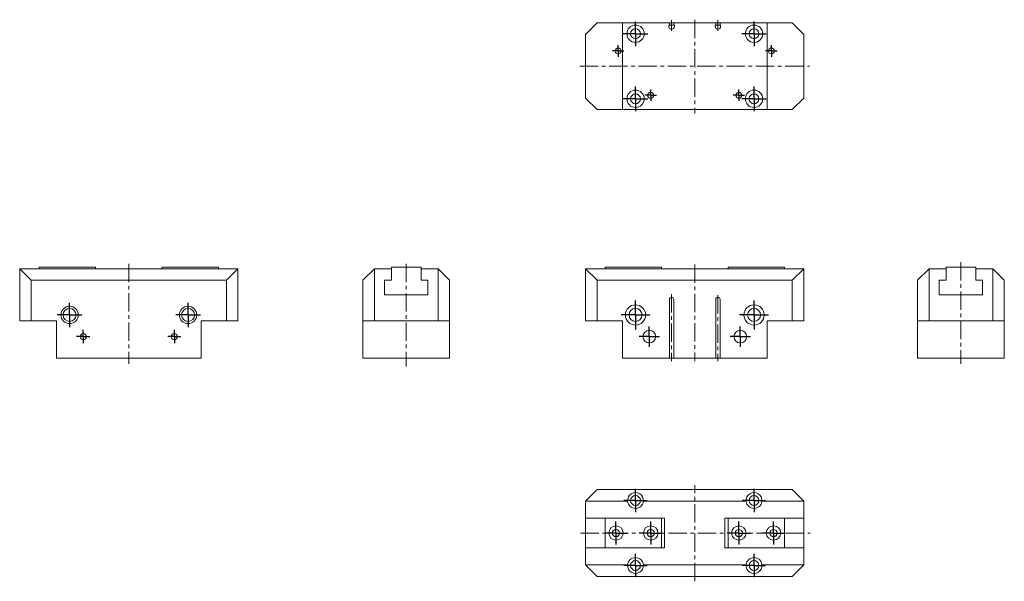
# Model space of a CAD drawing. Header units: millimetres. Extents: x 46 to 727, y 66 to 455.
import ezdxf

# ---------------------------------------------------------------- set-up
doc = ezdxf.new("R2010")
doc.units = ezdxf.units.MM
doc.linetypes.add('CENTERX2', pattern=[20.32, 12.7, -2.54, 2.54, -2.54])
doc.layers.add('FORMAT', color=7, linetype='Continuous')

# ---------------------------------------------------------------- blocks, each defined once
blk = doc.blocks.new('SW_CENTERMARKSYMBOL_0')
at = {"layer": 'FORMAT', "color": 0}
for q in [(0, 10), (-10, 0), (0, -10), (10, 0)]:
    blk.add_line((0, 0), q, dxfattribs=at)
blk = doc.blocks.new('SW_CENTERMARKSYMBOL_1')
at = {"layer": 'FORMAT', "color": 0}
for q in [(0, 10), (-10, 0), (0, -10), (10, 0)]:
    blk.add_line((0, 0), q, dxfattribs=at)
blk = doc.blocks.new('SW_CENTERMARKSYMBOL_2')
at = {"layer": 'FORMAT', "color": 0}
for q in [(0, 7), (-7, 0), (0, -7), (7, 0)]:
    blk.add_line((0, 0), q, dxfattribs=at)
blk = doc.blocks.new('SW_CENTERMARKSYMBOL_3')
at = {"layer": 'FORMAT', "color": 0}
for q in [(0, 7), (-7, 0), (0, -7), (7, 0)]:
    blk.add_line((0, 0), q, dxfattribs=at)
blk = doc.blocks.new('SW_CENTERMARKSYMBOL_4')
at = {"layer": 'FORMAT', "color": 0}
for p, q in [((-2.5, 0), (-4.6, 0)), ((0, 0), (-2.5, 0)), ((0, 2.5), (0, 4.6)), ((0, 0), (0, 2.5)), ((0, 0), (0, -2.5)), ((0, 0), (2.5, 0)), ((2.5, 0), (4.6, 0)), ((0, -2.5), (0, -4.6))]:
    blk.add_line(p, q, dxfattribs=at)
blk = doc.blocks.new('SW_CENTERMARKSYMBOL_5')
at = {"layer": 'FORMAT', "color": 0}
for p, q in [((-2.5, 0), (-4.6, 0)), ((0, 0), (-2.5, 0)), ((0, 2.5), (0, 4.6)), ((0, 0), (0, 2.5)), ((0, 0), (0, -2.5)), ((0, 0), (2.5, 0)), ((2.5, 0), (4.6, 0)), ((0, -2.5), (0, -4.6))]:
    blk.add_line(p, q, dxfattribs=at)
blk = doc.blocks.new('SW_CENTERMARKSYMBOL_6')
at = {"layer": 'FORMAT', "color": 0}
for q in [(0, 8.5), (-8.5, 0), (0, -8.5), (8.5, 0)]:
    blk.add_line((0, 0), q, dxfattribs=at)
blk = doc.blocks.new('SW_CENTERMARKSYMBOL_7')
at = {"layer": 'FORMAT', "color": 0}
for q in [(0, 8.5), (-8.5, 0), (0, -8.5), (8.5, 0)]:
    blk.add_line((0, 0), q, dxfattribs=at)
blk = doc.blocks.new('SW_CENTERMARKSYMBOL_8')
at = {"layer": 'FORMAT', "color": 0}
for q in [(-4, 0), (0, 4), (0, -4), (4, 0)]:
    blk.add_line((0, 0), q, dxfattribs=at)
blk = doc.blocks.new('SW_CENTERMARKSYMBOL_9')
at = {"layer": 'FORMAT', "color": 0}
for q in [(-4, 0), (0, 4), (0, -4), (4, 0)]:
    blk.add_line((0, 0), q, dxfattribs=at)
blk = doc.blocks.new('SW_CENTERMARKSYMBOL_10')
at = {"layer": 'FORMAT', "color": 0}
for q in [(0, 8.5), (-8.5, 0), (0, -8.5), (8.5, 0)]:
    blk.add_line((0, 0), q, dxfattribs=at)
blk = doc.blocks.new('SW_CENTERMARKSYMBOL_11')
at = {"layer": 'FORMAT', "color": 0}
for q in [(0, 8.5), (-8.5, 0), (0, -8.5), (8.5, 0)]:
    blk.add_line((0, 0), q, dxfattribs=at)
blk = doc.blocks.new('SW_CENTERMARKSYMBOL_12')
at = {"layer": 'FORMAT', "color": 0}
for q in [(0, 8.5), (-8.5, 0), (0, -8.5), (8.5, 0)]:
    blk.add_line((0, 0), q, dxfattribs=at)
blk = doc.blocks.new('SW_CENTERMARKSYMBOL_13')
at = {"layer": 'FORMAT', "color": 0}
for q in [(0, 8.5), (-8.5, 0), (0, -8.5), (8.5, 0)]:
    blk.add_line((0, 0), q, dxfattribs=at)
blk = doc.blocks.new('SW_CENTERMARKSYMBOL_14')
at = {"layer": 'FORMAT', "color": 0}
for q in [(-4, 0), (0, 4), (0, -4), (4, 0)]:
    blk.add_line((0, 0), q, dxfattribs=at)
blk = doc.blocks.new('SW_CENTERMARKSYMBOL_15')
at = {"layer": 'FORMAT', "color": 0}
for q in [(-4, 0), (0, 4), (0, -4), (4, 0)]:
    blk.add_line((0, 0), q, dxfattribs=at)
blk = doc.blocks.new('SW_CENTERMARKSYMBOL_16')
at = {"layer": 'FORMAT', "color": 0}
for q in [(0, 8), (-8, 0), (0, -8), (8, 0)]:
    blk.add_line((0, 0), q, dxfattribs=at)
blk = doc.blocks.new('SW_CENTERMARKSYMBOL_17')
at = {"layer": 'FORMAT', "color": 0}
for q in [(0, 8), (-8, 0), (0, -8), (8, 0)]:
    blk.add_line((0, 0), q, dxfattribs=at)
blk = doc.blocks.new('SW_CENTERMARKSYMBOL_18')
at = {"layer": 'FORMAT', "color": 0}
for q in [(0, 8), (-8, 0), (0, -8), (8, 0)]:
    blk.add_line((0, 0), q, dxfattribs=at)
blk = doc.blocks.new('SW_CENTERMARKSYMBOL_19')
at = {"layer": 'FORMAT', "color": 0}
for q in [(0, 8), (-8, 0), (0, -8), (8, 0)]:
    blk.add_line((0, 0), q, dxfattribs=at)
blk = doc.blocks.new('SW_CENTERMARKSYMBOL_20')
at = {"layer": 'FORMAT', "color": 0}
for q in [(0, 8), (-8, 0), (0, -8), (8, 0)]:
    blk.add_line((0, 0), q, dxfattribs=at)
blk = doc.blocks.new('SW_CENTERMARKSYMBOL_21')
at = {"layer": 'FORMAT', "color": 0}
for q in [(0, 8), (-8, 0), (0, -8), (8, 0)]:
    blk.add_line((0, 0), q, dxfattribs=at)
blk = doc.blocks.new('SW_CENTERMARKSYMBOL_22')
at = {"layer": 'FORMAT', "color": 0}
for q in [(0, 8), (-8, 0), (0, -8), (8, 0)]:
    blk.add_line((0, 0), q, dxfattribs=at)
blk = doc.blocks.new('SW_CENTERMARKSYMBOL_23')
at = {"layer": 'FORMAT', "color": 0}
for q in [(0, 8), (-8, 0), (0, -8), (8, 0)]:
    blk.add_line((0, 0), q, dxfattribs=at)

msp = doc.modelspace()

# ---------------------------------------------------------------- linework, layer by layer
at = {"color": 7, "linetype": 'Continuous', "lineweight": 15}
for p, q in [((445.73, 452.73), (437.73, 444.73)), ((445.73, 452.73), (463.23, 452.73)), ((463.23, 392.73), (463.23, 452.73)), ((463.23, 452.73), (495.73, 452.73)), ((495.33, 451.23), (495.73, 451.23)), ((495.33, 450.23), (495.33, 451.23)), ((495.73, 451.23), (495.73, 452.73)), ((495.73, 452.73), (497.23, 452.73)), ((497.23, 451.23), (495.73, 451.23)), ((497.23, 452.73), (498.73, 452.73)), ((498.73, 451.23), (497.23, 451.23)), ((498.73, 452.73), (527.73, 452.73)), ((498.73, 452.73), (498.73, 451.23)), ((498.73, 451.23), (499.13, 451.23)), ((499.13, 451.23), (499.13, 450.23)), ((527.73, 451.23), (527.33, 451.23)), ((527.33, 451.23), (527.33, 450.23)), ((527.73, 452.73), (527.73, 451.23)), ((527.73, 452.73), (529.23, 452.73)), ((529.23, 451.23), (527.73, 451.23)), ((529.23, 452.73), (530.73, 452.73)), ((530.73, 451.23), (529.23, 451.23)), ((530.73, 451.23), (530.73, 452.73)), ((530.73, 452.73), (563.23, 452.73)), ((531.13, 451.23), (530.73, 451.23)), ((531.13, 450.23), (531.13, 451.23)), ((563.23, 452.73), (563.23, 392.73)), ((563.23, 452.73), (580.73, 452.73)), ((588.73, 444.73), (580.73, 452.73)), ((437.73, 400.73), (437.73, 444.73)), ((497.33, 448.43), (497.13, 448.43)), ((529.13, 448.43), (529.33, 448.43)), ((588.73, 444.73), (588.73, 400.73)), ((437.73, 400.73), (445.73, 392.73)), ((580.73, 392.73), (588.73, 400.73)), ((463.23, 392.73), (445.73, 392.73)), ((463.23, 392.73), (563.23, 392.73)), ((580.73, 392.73), (563.23, 392.73)), ((54.17, 274.64), (46.17, 282.64)), ((46.17, 282.64), (75.19, 282.64)), ((46.17, 246.64), (46.17, 282.64)), ((98.67, 283.64), (59.67, 283.64)), ((59.67, 283.64), (59.67, 282.64)), ((86.15, 282.64), (75.19, 282.64)), ((86.15, 282.64), (157.19, 282.64)), ((98.67, 282.64), (98.67, 283.64)), ((144.67, 282.64), (144.67, 283.64)), ((144.67, 283.64), (183.67, 283.64)), ((168.15, 282.64), (157.19, 282.64)), ((168.15, 282.64), (197.17, 282.64)), ((183.67, 282.64), (183.67, 283.64)), ((189.17, 274.64), (197.17, 282.64)), ((197.17, 282.64), (197.17, 246.64)), ((291.59, 282.64), (283.59, 274.64)), ((291.59, 282.64), (291.59, 246.64)), ((291.59, 282.64), (303.34, 282.64)), ((303.34, 282.64), (303.34, 283.64)), ((303.34, 283.64), (323.84, 283.64)), ((303.34, 282.64), (303.34, 274.64)), ((323.84, 283.64), (323.84, 282.64)), ((323.84, 274.64), (323.84, 282.64)), ((323.84, 282.64), (335.59, 282.64)), ((335.59, 246.64), (335.59, 282.64)), ((343.59, 274.64), (335.59, 282.64)), ((437.73, 246.64), (437.73, 282.64)), ((437.73, 282.64), (445.73, 274.64)), ((437.73, 282.64), (466.75, 282.64)), ((490.23, 283.64), (451.23, 283.64)), ((451.23, 283.64), (451.23, 282.64)), ((477.71, 282.64), (466.75, 282.64)), ((477.71, 282.64), (548.75, 282.64)), ((490.23, 282.64), (490.23, 283.64)), ((536.23, 282.64), (536.23, 283.64)), ((536.23, 283.64), (575.23, 283.64)), ((559.71, 282.64), (548.75, 282.64)), ((559.71, 282.64), (588.73, 282.64)), ((575.23, 282.64), (575.23, 283.64)), ((588.73, 282.64), (580.73, 274.64)), ((588.73, 282.64), (588.73, 246.64)), ((667.39, 274.64), (675.39, 282.64)), ((675.39, 282.64), (675.39, 246.64)), ((687.14, 282.64), (675.39, 282.64)), ((687.14, 283.64), (707.64, 283.64)), ((687.14, 282.64), (687.14, 283.64)), ((687.14, 274.64), (687.14, 282.64)), ((707.64, 283.64), (707.64, 282.64)), ((719.39, 282.64), (707.64, 282.64)), ((707.64, 282.64), (707.64, 274.64)), ((719.39, 246.64), (719.39, 282.64)), ((719.39, 282.64), (727.39, 274.64)), ((189.17, 274.64), (54.17, 274.64)), ((54.17, 274.64), (54.17, 246.64)), ((189.17, 246.64), (189.17, 274.64)), ((283.59, 246.64), (283.59, 274.64)), ((303.34, 274.64), (298.59, 274.64)), ((298.59, 274.64), (298.59, 264.64)), ((328.59, 274.64), (323.84, 274.64)), ((328.59, 264.64), (328.59, 274.64)), ((343.59, 274.64), (343.59, 246.64)), ((445.73, 274.64), (445.73, 246.64)), ((580.73, 274.64), (445.73, 274.64)), ((580.73, 246.64), (580.73, 274.64)), ((667.39, 246.64), (667.39, 274.64)), ((682.39, 274.64), (687.14, 274.64)), ((682.39, 264.64), (682.39, 274.64)), ((707.64, 274.64), (712.39, 274.64)), ((712.39, 274.64), (712.39, 264.64)), ((727.39, 274.64), (727.39, 246.64)), ((298.59, 264.64), (328.59, 264.64)), ((495.73, 261.34), (495.73, 220.64)), ((498.73, 261.34), (498.73, 220.64)), ((527.73, 261.34), (527.73, 220.64)), ((530.73, 261.34), (530.73, 220.64)), ((712.39, 264.64), (682.39, 264.64)), ((54.17, 246.64), (46.17, 246.64)), ((54.17, 246.64), (71.67, 246.64)), ((71.67, 246.64), (71.67, 220.64)), ((171.67, 246.64), (171.67, 220.64)), ((171.67, 246.64), (189.17, 246.64)), ((197.17, 246.64), (189.17, 246.64)), ((291.59, 246.64), (283.59, 246.64)), ((283.59, 246.64), (283.59, 220.64)), ((291.59, 246.64), (335.59, 246.64)), ((343.59, 246.64), (335.59, 246.64)), ((343.59, 246.64), (343.59, 220.64)), ((445.73, 246.64), (437.73, 246.64)), ((445.73, 246.64), (463.23, 246.64)), ((463.23, 246.64), (463.23, 220.64)), ((563.23, 246.64), (580.73, 246.64)), ((563.23, 246.64), (563.23, 220.64)), ((588.73, 246.64), (580.73, 246.64)), ((675.39, 246.64), (667.39, 246.64)), ((667.39, 246.64), (667.39, 220.64)), ((675.39, 246.64), (719.39, 246.64)), ((727.39, 246.64), (719.39, 246.64)), ((727.39, 246.64), (727.39, 220.64)), ((171.67, 220.64), (71.67, 220.64)), ((283.59, 220.64), (343.59, 220.64)), ((463.23, 220.64), (495.73, 220.64)), ((497.13, 220.64), (495.73, 220.64)), ((497.33, 220.64), (497.13, 220.64)), ((498.73, 220.64), (497.33, 220.64)), ((498.73, 220.64), (527.73, 220.64)), ((527.73, 220.64), (529.13, 220.64)), ((529.13, 220.64), (529.33, 220.64)), ((529.33, 220.64), (530.73, 220.64)), ((530.73, 220.64), (563.23, 220.64)), ((667.39, 220.64), (727.39, 220.64)), ((445.73, 129.74), (437.73, 121.74)), ((445.73, 129.74), (580.73, 129.74)), ((580.73, 129.74), (588.73, 121.74)), ((466.75, 121.74), (437.73, 121.74)), ((437.73, 109.99), (437.73, 121.74)), ((548.75, 121.74), (477.71, 121.74)), ((588.73, 121.74), (559.71, 121.74)), ((588.73, 109.99), (588.73, 121.74)), ((437.73, 109.99), (451.23, 109.99)), ((437.73, 89.49), (437.73, 109.99)), ((490.23, 109.99), (451.23, 109.99)), ((451.23, 109.99), (451.23, 89.49)), ((490.23, 109.99), (490.23, 89.49)), ((490.23, 109.99), (492.33, 109.99)), ((492.33, 109.99), (492.33, 89.49)), ((534.13, 109.99), (536.23, 109.99)), ((534.13, 89.49), (534.13, 109.99)), ((536.23, 89.49), (536.23, 109.99)), ((536.23, 109.99), (575.23, 109.99)), ((575.23, 89.49), (575.23, 109.99)), ((575.23, 109.99), (588.73, 109.99)), ((588.73, 89.49), (588.73, 109.99)), ((437.73, 77.74), (437.73, 89.49)), ((437.73, 89.49), (451.23, 89.49)), ((490.23, 89.49), (451.23, 89.49)), ((490.23, 89.49), (492.33, 89.49)), ((534.13, 89.49), (536.23, 89.49)), ((536.23, 89.49), (575.23, 89.49)), ((575.23, 89.49), (588.73, 89.49)), ((588.73, 77.74), (588.73, 89.49)), ((437.73, 77.74), (466.75, 77.74)), ((437.73, 77.74), (445.73, 69.74)), ((477.71, 77.74), (548.75, 77.74)), ((559.71, 77.74), (588.73, 77.74)), ((588.73, 77.74), (580.73, 69.74)), ((580.73, 69.74), (445.73, 69.74))]:
    msp.add_line(p, q, dxfattribs=at)
for centre, radius in [((472.23, 445.23), 6), ((554.23, 445.23), 6), ((472.23, 445.23), 3.4), ((554.23, 445.23), 3.4), ((460.23, 433.33), 2), ((566.23, 433.33), 2), ((472.23, 400.23), 6), ((472.23, 400.23), 3.4), ((482.73, 402.73), 2.1), ((543.73, 402.73), 2.1), ((554.23, 400.23), 6), ((554.23, 400.23), 3.4), ((80.67, 250.64), 6), ((80.67, 250.64), 4.5), ((162.67, 250.64), 6), ((162.67, 250.64), 4.5), ((472.23, 250.64), 7), ((472.23, 250.64), 4.5), ((554.23, 250.64), 7), ((554.23, 250.64), 4.5), ((481.73, 235.64), 4.4), ((544.73, 235.64), 4.4), ((90.17, 235.64), 2.1), ((153.17, 235.64), 2.1), ((472.23, 122.24), 3.4), ((554.23, 122.24), 3.4), ((458.73, 99.74), 5), ((458.73, 99.74), 2.5), ((482.73, 99.74), 5), ((482.73, 99.74), 2.5), ((543.73, 99.74), 5), ((543.73, 99.74), 2.5), ((567.73, 99.74), 5), ((567.73, 99.74), 2.5), ((472.23, 77.24), 3.4), ((554.23, 77.24), 3.4)]:
    msp.add_circle(centre, radius, dxfattribs=at)
for centre, radius, start, end in [((497.13, 450.23), 1.8, 180, 270), ((497.33, 450.23), 1.8, 270, 0), ((529.13, 450.23), 1.8, 180, 270), ((529.33, 450.23), 1.8, 270, 0), ((497.23, 261.34), 1.5, 90, 180), ((497.23, 261.34), 1.5, 0, 90), ((529.23, 261.34), 1.5, 90, 180), ((529.23, 261.34), 1.5, 0, 90), ((472.23, 122.24), 5.5, 354.78409, 185.21591), ((554.23, 122.24), 5.5, 354.78409, 185.21591), ((472.23, 122.24), 5.5, 185.21591, 354.78409), ((554.23, 122.24), 5.5, 185.21591, 354.78409), ((472.23, 77.24), 5.5, 5.21591, 174.78409), ((554.23, 77.24), 5.5, 5.21591, 174.78409), ((472.23, 77.24), 5.5, 174.78409, 5.21591), ((554.23, 77.24), 5.5, 174.78409, 5.21591)]:
    msp.add_arc(centre, radius, start, end, dxfattribs=at)
at = {"layer": 'FORMAT', "color": 7, "linetype": 'CENTERX2', "lineweight": 0}
for p, q in [((497.23, 454.73), (497.23, 447.17)), ((513.23, 454.99), (513.23, 390.11)), ((529.23, 447.29), (529.23, 454.73)), ((433.65, 422.73), (592.61, 422.73)), ((313.59, 286.14), (313.59, 215.07)), ((697.39, 287.19), (697.39, 216.77)), ((121.67, 286.05), (121.67, 216.73)), ((513.23, 285.55), (513.23, 218.64)), ((497.23, 265.04), (497.23, 218.64)), ((529.23, 264.43), (529.23, 218.64)), ((513.23, 66.31), (513.23, 132.77)), ((434.07, 99.74), (592.96, 99.74))]:
    msp.add_line(p, q, dxfattribs=at)

# ---------------------------------------------------------------- block references
at = {"layer": 'FORMAT', "color": 7}
for name, p in [('SW_CENTERMARKSYMBOL_10', (472.23, 445.23)), ('SW_CENTERMARKSYMBOL_11', (554.23, 445.23)), ('SW_CENTERMARKSYMBOL_8', (460.23, 433.33)), ('SW_CENTERMARKSYMBOL_9', (566.23, 433.33)), ('SW_CENTERMARKSYMBOL_12', (472.23, 400.23)), ('SW_CENTERMARKSYMBOL_14', (482.73, 402.73)), ('SW_CENTERMARKSYMBOL_15', (543.73, 402.73)), ('SW_CENTERMARKSYMBOL_13', (554.23, 400.23)), ('SW_CENTERMARKSYMBOL_6', (80.67, 250.64)), ('SW_CENTERMARKSYMBOL_7', (162.67, 250.64)), ('SW_CENTERMARKSYMBOL_0', (472.23, 250.64)), ('SW_CENTERMARKSYMBOL_1', (554.23, 250.64)), ('SW_CENTERMARKSYMBOL_4', (90.17, 235.64)), ('SW_CENTERMARKSYMBOL_5', (153.17, 235.64)), ('SW_CENTERMARKSYMBOL_2', (481.73, 235.64)), ('SW_CENTERMARKSYMBOL_3', (544.73, 235.64)), ('SW_CENTERMARKSYMBOL_17', (472.23, 122.24)), ('SW_CENTERMARKSYMBOL_18', (554.23, 122.24)), ('SW_CENTERMARKSYMBOL_20', (458.73, 99.74)), ('SW_CENTERMARKSYMBOL_21', (482.73, 99.74)), ('SW_CENTERMARKSYMBOL_22', (543.73, 99.74)), ('SW_CENTERMARKSYMBOL_23', (567.73, 99.74)), ('SW_CENTERMARKSYMBOL_16', (472.23, 77.24)), ('SW_CENTERMARKSYMBOL_19', (554.23, 77.24))]:
    msp.add_blockref(name, p, dxfattribs=at)

doc.saveas('drawing.dxf')
